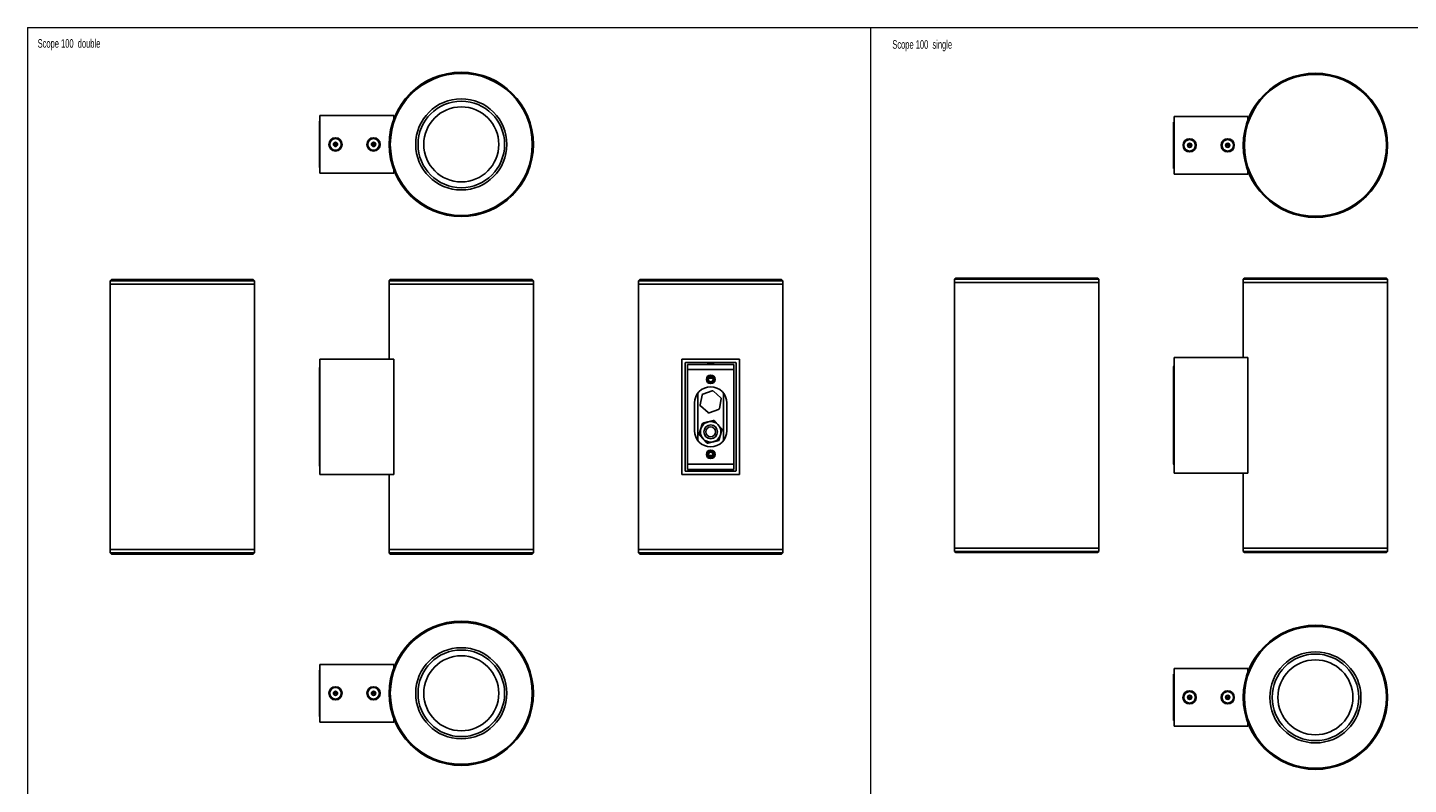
# Model space of a CAD drawing. Header units: millimetres. Extents: x -633 to 2709, y -2030 to 563.
# Tile 8 of 16: x -633 to 564, y -93 to 563. Entities that reach past the tile are written whole.
import ezdxf

# ---------------------------------------------------------------- set-up
doc = ezdxf.new("R2010")
doc.units = ezdxf.units.MM
doc.styles.add('SLDTEXTSTYLE0', font='TXT', dxfattribs={"width": 0.605})

msp = doc.modelspace()

# ---------------------------------------------------------------- linework, layer by layer
at = {"color": 7, "linetype": 'Continuous', "lineweight": 18}
for p, q in [((-632.6, 562.9), (97.9, 562.9)), ((-632.6, 562.9), (-632.6, -413.5)), ((97.9, 562.9), (97.9, -413.5)), ((97.9, 562.9), (815.6, 562.9)), ((97.9, 562.9), (97.9, -413.5))]:
    msp.add_line(p, q, dxfattribs=at)
at = {"color": 7, "linetype": 'Continuous', "lineweight": 25}
for p, q in [((-379.8, 441.7), (-379.8, 481.7)), ((-379.3, 481.7), (-379.8, 481.7)), ((-315.3, 486.7), (-379.3, 486.7)), ((-379.3, 486.7), (-379.3, 436.7)), ((-315.3, 483.7), (-315.3, 486.7)), ((360.3, 440.9), (360.3, 480.9)), ((360.8, 480.9), (360.3, 480.9)), ((424.8, 485.9), (360.8, 485.9)), ((360.8, 485.9), (360.8, 435.9)), ((424.8, 482.9), (424.8, 485.9)), ((-367.3, 461.7), (-367.6, 461.7)), ((-365.8, 461.7), (-367.2, 461.7)), ((-365.8, 461.7), (-364.3, 461.7)), ((-364.3, 461.7), (-363.9, 461.7)), ((-334.3, 461.7), (-334.6, 461.7)), ((-332.8, 461.7), (-334.2, 461.7)), ((-332.8, 461.7), (-331.3, 461.7)), ((-331.3, 461.7), (-330.9, 461.7)), ((372.8, 460.9), (372.5, 460.9)), ((374.3, 460.9), (372.8, 460.9)), ((374.3, 460.9), (375.8, 460.9)), ((375.8, 460.9), (376.1, 460.9)), ((405.8, 460.9), (405.5, 460.9)), ((407.3, 460.9), (405.8, 460.9)), ((407.3, 460.9), (408.8, 460.9)), ((408.8, 460.9), (409.1, 460.9)), ((-379.3, 441.7), (-379.8, 441.7)), ((-315.3, 436.7), (-379.3, 436.7)), ((-315.3, 436.7), (-315.3, 439.7)), ((360.8, 440.9), (360.3, 440.9)), ((424.8, 435.9), (360.8, 435.9)), ((424.8, 435.9), (424.8, 438.9)), ((-560, 344.6), (-561, 343.6)), ((-561, 343.6), (-561, 340.6)), ((-461.5, 343.6), (-561, 343.6)), ((-561, 340.6), (-561, 110.6)), ((-461.5, 340.6), (-561, 340.6)), ((-561, 340.6), (-436, 340.6)), ((-462.1, 344.6), (-560, 344.6)), ((-437, 344.6), (-462.1, 344.6)), ((-436, 343.6), (-461.5, 343.6)), ((-436, 340.6), (-461.5, 340.6)), ((-436, 343.6), (-437, 344.6)), ((-436, 340.6), (-436, 343.6)), ((-436, 110.6), (-436, 340.6)), ((-318.3, 344.6), (-319.3, 343.6)), ((-319.3, 343.6), (-319.3, 340.6)), ((-194.3, 343.6), (-319.3, 343.6)), ((-319.3, 340.6), (-319.3, 275.6)), ((-194.3, 340.6), (-319.3, 340.6)), ((-195.3, 344.6), (-318.3, 344.6)), ((-194.3, 343.6), (-195.3, 344.6)), ((-194.3, 340.6), (-194.3, 343.6)), ((-194.3, 110.6), (-194.3, 340.6)), ((-102.2, 344.6), (-103.2, 343.6)), ((-103.2, 343.6), (-103.2, 340.6)), ((21.8, 343.6), (-103.2, 343.6)), ((-103.2, 340.6), (-103.2, 110.6)), ((21.8, 340.6), (-103.2, 340.6)), ((20.8, 344.6), (-102.2, 344.6)), ((21.8, 343.6), (20.8, 344.6)), ((21.8, 340.6), (21.8, 343.6)), ((21.8, 110.6), (21.8, 340.6)), ((171.6, 345.9), (170.6, 344.9)), ((170.6, 344.9), (170.6, 341.9)), ((270.1, 344.9), (170.6, 344.9)), ((170.6, 341.9), (170.6, 111.9)), ((270.1, 341.9), (170.6, 341.9)), ((170.6, 341.9), (295.6, 341.9)), ((269.5, 345.9), (171.6, 345.9)), ((294.6, 345.9), (269.5, 345.9)), ((295.6, 344.9), (270.1, 344.9)), ((295.6, 341.9), (270.1, 341.9)), ((295.6, 344.9), (294.6, 345.9)), ((295.6, 341.9), (295.6, 344.9)), ((295.6, 111.9), (295.6, 341.9)), ((421.8, 345.9), (420.8, 344.9)), ((420.8, 344.9), (420.8, 341.9)), ((545.8, 344.9), (420.8, 344.9)), ((420.8, 341.9), (420.8, 276.9)), ((545.8, 341.9), (420.8, 341.9)), ((544.8, 345.9), (421.8, 345.9)), ((545.8, 344.9), (544.8, 345.9)), ((545.8, 341.9), (545.8, 344.9)), ((545.8, 111.9), (545.8, 341.9)), ((-379.3, 275.6), (-379.3, 175.6)), ((-315.3, 275.6), (-379.3, 275.6)), ((-315.3, 175.6), (-315.3, 275.6)), ((-65.7, 275.6), (-15.7, 275.6)), ((-65.7, 175.6), (-65.7, 275.6)), ((-15.7, 275.6), (-15.7, 175.6)), ((360.8, 276.9), (360.8, 176.9)), ((424.8, 276.9), (360.8, 276.9)), ((424.8, 176.9), (424.8, 276.9)), ((-379.8, 184.6), (-379.8, 266.6)), ((-379.3, 266.6), (-379.8, 266.6)), ((-62.7, 178.8), (-62.7, 272.3)), ((-62.5, 272.6), (-19, 272.6)), ((-60.7, 266.6), (-60.7, 271.1)), ((-60.7, 271.1), (-20.7, 271.1)), ((-60.7, 266.6), (-20.7, 266.6)), ((-60.7, 184.6), (-60.7, 266.6)), ((-43.4, 272.6), (-43.3, 272.4)), ((-40.7, 272.4), (-43.3, 272.4)), ((-43.2, 272.2), (-43.2, 271.1)), ((-40.7, 272.2), (-43.2, 272.2)), ((-40.7, 272.4), (-40.7, 272.6)), ((-38.3, 272.4), (-40.7, 272.4)), ((-38.3, 272.2), (-40.7, 272.2)), ((-40.7, 272.2), (-40.7, 271.1)), ((-38.1, 272.4), (-38.3, 272.4)), ((-38.2, 272.2), (-38.3, 272.2)), ((-38.2, 271.1), (-38.2, 272.2)), ((-38.1, 272.4), (-38, 272.6)), ((-20.7, 266.6), (-20.7, 271.1)), ((-20.7, 184.6), (-20.7, 266.6)), ((-18.7, 272.3), (-18.7, 178.8)), ((360.3, 185.9), (360.3, 267.9)), ((360.8, 267.9), (360.3, 267.9)), ((-40.7, 259.5), (-43.1, 259.5)), ((-43.1, 259.4), (-42.7, 259.1)), ((-40.7, 259.1), (-42.7, 259.1)), ((-40.7, 260.8), (-40.7, 259.5)), ((-38.3, 259.5), (-40.7, 259.5)), ((-40.7, 259.1), (-40.7, 259.5)), ((-38.7, 259.1), (-40.7, 259.1)), ((-38.7, 259.1), (-38.3, 259.4)), ((-51.8, 246), (-51.8, 205.1)), ((-48.2, 244.4), (-49.9, 235.9)), ((-39.4, 248), (-47.6, 245.2)), ((-31.9, 242.1), (-38.4, 247.8)), ((-33.2, 232.7), (-31.5, 241.2)), ((-29.6, 205.1), (-29.6, 246)), ((-54.7, 237.6), (-54.7, 213.6)), ((-49.6, 235), (-43, 229.3)), ((-42, 229.1), (-33.8, 231.9)), ((-26.7, 213.6), (-26.7, 237.6)), ((-48.1, 219.3), (-50.6, 210.9)), ((-38.6, 222.3), (-47, 220.3)), ((-31.2, 215.6), (-37.2, 221.9)), ((-50.2, 209.5), (-44.2, 203.2)), ((-42.8, 202.8), (-34.4, 204.8)), ((-33.3, 205.9), (-30.9, 214.2)), ((-42.7, 192), (-43.1, 191.7)), ((-43.1, 191.7), (-40.7, 191.7)), ((-42.7, 192), (-40.7, 192)), ((-40.7, 192), (-40.7, 191.7)), ((-40.7, 192), (-38.7, 192)), ((-40.7, 191.7), (-39.9, 191.7)), ((-39.9, 191.7), (-38.3, 191.7)), ((-39.9, 190.4), (-39.9, 191.7)), ((-38.3, 191.7), (-38.7, 192)), ((-379.8, 184.6), (-379.3, 184.6)), ((-60.7, 184.6), (-20.7, 184.6)), ((-60.7, 180.1), (-60.7, 184.6)), ((-60.7, 180.1), (-20.7, 180.1)), ((-43.2, 180.1), (-43.2, 178.9)), ((-39.9, 178.9), (-39.9, 180.1)), ((-38.2, 178.9), (-38.2, 180.1)), ((-20.7, 180.1), (-20.7, 184.6)), ((360.3, 185.9), (360.8, 185.9)), ((-315.3, 175.6), (-379.3, 175.6)), ((-319.3, 175.6), (-319.3, 110.6)), ((-15.7, 175.6), (-65.7, 175.6)), ((-19, 178.6), (-62.5, 178.6)), ((-43.3, 178.7), (-43.4, 178.6)), ((-43.3, 178.7), (-43.1, 178.7)), ((-43.2, 178.9), (-43.1, 178.9)), ((-43.1, 178.9), (-39.9, 178.9)), ((-43.1, 178.7), (-40.7, 178.7)), ((-40.7, 178.7), (-40.7, 178.6)), ((-40.7, 178.7), (-38.1, 178.7)), ((-39.9, 178.9), (-38.2, 178.9)), ((-38, 178.6), (-38.1, 178.7)), ((424.8, 176.9), (360.8, 176.9)), ((420.8, 176.9), (420.8, 111.9)), ((-561, 110.6), (-561, 107.6)), ((-561, 110.6), (-436, 110.6)), ((-436, 107.6), (-436, 110.6)), ((-319.3, 110.6), (-319.3, 107.6)), ((-319.3, 110.6), (-307.1, 110.6)), ((-319.3, 110.6), (-194.3, 110.6)), ((-307.1, 110.6), (-194.3, 110.6)), ((-194.3, 107.6), (-194.3, 110.6)), ((-103.2, 110.6), (-103.2, 107.6)), ((-103.2, 110.6), (-3.7, 110.6)), ((-103.2, 110.6), (21.8, 110.6)), ((-3.7, 110.6), (21.8, 110.6)), ((21.8, 107.6), (21.8, 110.6)), ((170.6, 111.9), (170.6, 108.9)), ((170.6, 111.9), (295.6, 111.9)), ((170.6, 108.9), (171.6, 107.9)), ((170.6, 108.9), (295.6, 108.9)), ((171.6, 107.9), (294.6, 107.9)), ((294.6, 107.9), (295.6, 108.9)), ((295.6, 108.9), (295.6, 111.9)), ((420.8, 111.9), (420.8, 108.9)), ((420.8, 111.9), (432.9, 111.9)), ((420.8, 111.9), (545.8, 111.9)), ((420.8, 108.9), (421.8, 107.9)), ((420.8, 108.9), (432.9, 108.9)), ((421.8, 107.9), (433.7, 107.9)), ((432.9, 111.9), (545.8, 111.9)), ((432.9, 108.9), (545.8, 108.9)), ((433.7, 107.9), (544.8, 107.9)), ((544.8, 107.9), (545.8, 108.9)), ((545.8, 108.9), (545.8, 111.9)), ((-561, 107.6), (-560, 106.6)), ((-561, 107.6), (-436, 107.6)), ((-560, 106.6), (-437, 106.6)), ((-437, 106.6), (-436, 107.6)), ((-319.3, 107.6), (-318.3, 106.6)), ((-319.3, 107.6), (-307.1, 107.6)), ((-318.3, 106.6), (-306.3, 106.6)), ((-307.1, 107.6), (-194.3, 107.6)), ((-306.3, 106.6), (-195.3, 106.6)), ((-195.3, 106.6), (-194.3, 107.6)), ((-103.2, 107.6), (-102.2, 106.6)), ((-103.2, 107.6), (-3.7, 107.6)), ((-102.2, 106.6), (-4.3, 106.6)), ((-4.3, 106.6), (20.8, 106.6)), ((-3.7, 107.6), (21.8, 107.6)), ((20.8, 106.6), (21.8, 107.6)), ((-379.8, 6), (-379.8, -34)), ((-379.8, 6), (-379.3, 6)), ((-379.3, 11), (-379.3, -39)), ((-315.3, 11), (-379.3, 11)), ((-315.3, 11), (-315.3, 8)), ((360.3, 2.5), (360.3, -37.5)), ((360.3, 2.5), (360.8, 2.5)), ((360.8, 7.5), (360.8, -42.5)), ((424.8, 7.5), (360.8, 7.5)), ((424.8, 7.5), (424.8, 4.5)), ((-367.3, -14), (-367.6, -14)), ((-365.8, -14), (-367.2, -14)), ((-365.8, -14), (-364.3, -14)), ((-364.3, -14), (-363.9, -14)), ((-334.3, -14), (-334.6, -14)), ((-332.8, -14), (-334.2, -14)), ((-332.8, -14), (-331.3, -14)), ((-331.3, -14), (-330.9, -14)), ((372.8, -17.5), (372.5, -17.5)), ((374.3, -17.5), (372.8, -17.5)), ((374.3, -17.5), (375.8, -17.5)), ((375.8, -17.5), (376.1, -17.5)), ((405.8, -17.5), (405.5, -17.5)), ((407.3, -17.5), (405.8, -17.5)), ((407.3, -17.5), (408.8, -17.5)), ((408.8, -17.5), (409.1, -17.5)), ((-379.8, -34), (-379.3, -34)), ((-315.3, -39), (-379.3, -39)), ((-315.3, -36), (-315.3, -39)), ((360.3, -37.5), (360.8, -37.5)), ((424.8, -42.5), (360.8, -42.5)), ((424.8, -39.5), (424.8, -42.5))]:
    msp.add_line(p, q, dxfattribs=at)
at = {"color": 7, "linetype": 'Continuous', "lineweight": 25, "flags": 128}
msp.add_lwpolyline([(-42.5, 259.1), (-42.6, 258.9), (-42.8, 258.1)], dxfattribs=at)
at = {"color": 7, "linetype": 'Continuous', "lineweight": 25}
for centre, radius in [((-256.8, 461.7), 62.5), ((-256.8, 461.7), 61.5), ((483.3, 460.9), 62.5), ((483.3, 460.9), 61.5), ((-256.8, 461.7), 39.5), ((-256.8, 461.7), 37.5), ((-256.8, 461.7), 32.5), ((-365.8, 461.7), 5.74), ((-332.8, 461.7), 5.74), ((374.3, 460.9), 5.73), ((407.3, 460.9), 5.74), ((-40.7, 258.1), 3.75), ((-40.7, 258.1), 2.75), ((-40.7, 212.6), 8.93), ((-40.7, 212.6), 5.93), ((-40.7, 212.6), 4.25), ((-40.7, 193.1), 3.75), ((-40.7, 193.1), 2.75), ((-256.8, -14), 62.5), ((-256.8, -14), 61.5), ((483.3, -17.5), 62.5), ((483.3, -17.5), 61.5), ((-256.8, -14), 39.5), ((-256.8, -14), 37.5), ((-256.8, -14), 32.5), ((483.3, -17.5), 39.5), ((483.3, -17.5), 37.5), ((483.3, -17.5), 32.5), ((-365.8, -14), 5.74), ((-332.8, -14), 5.74), ((374.3, -17.5), 5.74), ((407.3, -17.5), 5.73)]:
    msp.add_circle(centre, radius, dxfattribs=at)
for centre, radius, start, end in [((-365.8, 461.7), 5, 0, 180), ((-332.8, 461.7), 5, 0, 180), ((-365.8, 461.7), 5, 180, 0), ((-365.8, 461.7), 1.82, 0, 180), ((-365.8, 461.7), 1.82, 180, 0), ((-365.8, 461.7), 1.49, 0, 180), ((-365.8, 461.7), 1.49, 180, 0), ((-332.8, 461.7), 5, 180, 0), ((-332.8, 461.7), 1.82, 0, 180), ((-332.8, 461.7), 1.82, 180, 0), ((-332.8, 461.7), 1.49, 0, 180), ((-332.8, 461.7), 1.49, 180, 0), ((374.3, 460.9), 5, 0, 180), ((374.3, 460.9), 5, 180, 0), ((374.3, 460.9), 1.82, 0, 180), ((374.3, 460.9), 1.82, 180, 0), ((374.3, 460.9), 1.49, 0, 180), ((374.3, 460.9), 1.49, 180, 0), ((407.3, 460.9), 5, 0, 180), ((407.3, 460.9), 5, 180, 0), ((407.3, 460.9), 1.82, 0, 180), ((407.3, 460.9), 1.82, 180, 0), ((407.3, 460.9), 1.49, 0, 180), ((407.3, 460.9), 1.49, 180, 0), ((-375.3, 266.6), 4.5, 152.734, 180), ((-62.5, 272.3), 0.25, 90, 180), ((-43.4, 272.2), 0.2, 360, 45), ((-38.1, 272.2), 0.205, 136.7667, 180.2304), ((-38, 272.2), 0.2, 135, 180), ((-19, 272.3), 0.25, 0, 90), ((364.8, 267.9), 4.5, 152.734, 180), ((-40.7, 237.6), 14, 0, 180), ((-40.7, 258.1), 2.1, 180, 30.4737), ((-47.2, 244.2), 1, 109.0122, 169.0122), ((-39.1, 247.1), 1, 49.0122, 109.0122), ((-32.5, 241.4), 1, 349.0122, 49.0122), ((-48.9, 235.7), 1, 169.0122, 229.0122), ((-42.4, 230.1), 1, 229.0122, 289.0122), ((-34.2, 232.9), 1, 289.0122, 349.0122), ((-46.7, 218.8), 1.5, 103.6336, 163.6336), ((-38.3, 220.9), 1.5, 43.6336, 103.6336), ((-32.3, 214.6), 1.5, 343.6336, 43.6336), ((-40.7, 213.6), 14, 180, 0), ((-49.1, 210.5), 1.5, 163.6336, 223.6336), ((-34.7, 206.3), 1.5, 283.6336, 343.6336), ((-43.1, 204.3), 1.5, 223.6336, 283.6336), ((-40.7, 193.1), 2, 327.8255, 167.1616), ((-40.7, 193.1), 2, 167.1616, 212.1745), ((-375.3, 184.6), 4.5, 180, 207.266), ((364.8, 185.9), 4.5, 180, 207.266), ((-62.5, 178.8), 0.25, 180, 270), ((-43.4, 178.9), 0.2, 315, 0), ((-43.3, 178.9), 0.205, 316.7667, 0.2304), ((-38, 178.9), 0.2, 180, 225), ((-19, 178.8), 0.25, 270, 0), ((-365.8, -14), 5, 0, 180), ((-332.8, -14), 5, 0, 180), ((-365.8, -14), 5, 180, 0), ((-365.8, -14), 1.82, 0, 180), ((-365.8, -14), 1.82, 180, 0), ((-365.8, -14), 1.49, 0, 180), ((-365.8, -14), 1.49, 180, 0), ((-332.8, -14), 5, 180, 0), ((-332.8, -14), 1.82, 0, 180), ((-332.8, -14), 1.82, 180, 0), ((-332.8, -14), 1.49, 0, 180), ((-332.8, -14), 1.49, 180, 0), ((374.3, -17.5), 5, 0, 180), ((374.3, -17.5), 5, 180, 0), ((374.3, -17.5), 1.82, 0, 180), ((374.3, -17.5), 1.82, 180, 0), ((374.3, -17.5), 1.49, 0, 180), ((374.3, -17.5), 1.49, 180, 0), ((407.3, -17.5), 5, 0, 180), ((407.3, -17.5), 5, 180, 0), ((407.3, -17.5), 1.82, 0, 180), ((407.3, -17.5), 1.82, 180, 0), ((407.3, -17.5), 1.49, 0, 180), ((407.3, -17.5), 1.49, 180, 0)]:
    msp.add_arc(centre, radius, start, end, dxfattribs=at)
for points, knots in [([(-365.8, 463.4), (-365.9, 463.3), (-366.1, 463.2), (-366.5, 463), (-366.9, 462.8), (-367.1, 462.6), (-367.3, 462.5)], [0, 0, 0, 0, 0.250398, 0.500551, 0.750621, 1, 1, 1, 1]), ([(-367.3, 462.5), (-367.3, 462.4), (-367.3, 462.1), (-367.3, 461.8), (-367.3, 461.7)], [0, 0, 0, 0, 0.500249, 1, 1, 1, 1]), ([(-367.3, 461.7), (-367.3, 461.5), (-367.3, 461.2), (-367.3, 461), (-367.3, 460.8)], [0, 0, 0, 0, 0.500692, 1, 1, 1, 1]), ([(-367.3, 460.8), (-367.1, 460.7), (-366.9, 460.6), (-366.5, 460.4), (-366.1, 460.2), (-365.9, 460), (-365.8, 459.9)], [0, 0, 0, 0, 0.250398, 0.500551, 0.750621, 1, 1, 1, 1]), ([(-364.3, 462.5), (-364.4, 462.6), (-364.6, 462.7), (-365, 463), (-365.4, 463.2), (-365.6, 463.3), (-365.8, 463.4)], [0, 0, 0, 0, 0.250398, 0.500551, 0.750621, 1, 1, 1, 1]), ([(-365.8, 459.9), (-365.6, 460), (-365.4, 460.2), (-365, 460.4), (-364.6, 460.6), (-364.4, 460.7), (-364.3, 460.8)], [0, 0, 0, 0, 0.250398, 0.500551, 0.750621, 1, 1, 1, 1]), ([(-364.3, 461.7), (-364.3, 461.8), (-364.3, 462.1), (-364.3, 462.4), (-364.3, 462.5)], [0, 0, 0, 0, 0.500692, 1, 1, 1, 1]), ([(-364.3, 460.8), (-364.3, 460.9), (-364.3, 461.2), (-364.3, 461.5), (-364.3, 461.7)], [0, 0, 0, 0, 0.5002488, 1, 1, 1, 1]), ([(-332.8, 463.4), (-332.9, 463.3), (-333.1, 463.2), (-333.5, 463), (-333.9, 462.8), (-334.1, 462.6), (-334.3, 462.5)], [0, 0, 0, 0, 0.250398, 0.500551, 0.750621, 1, 1, 1, 1]), ([(-334.3, 462.5), (-334.3, 462.4), (-334.3, 462.1), (-334.3, 461.8), (-334.3, 461.7)], [0, 0, 0, 0, 0.500249, 1, 1, 1, 1]), ([(-334.3, 461.7), (-334.3, 461.5), (-334.3, 461.2), (-334.3, 461), (-334.3, 460.8)], [0, 0, 0, 0, 0.500692, 1, 1, 1, 1]), ([(-334.3, 460.8), (-334.1, 460.7), (-333.9, 460.6), (-333.5, 460.4), (-333.1, 460.2), (-332.9, 460), (-332.8, 459.9)], [0, 0, 0, 0, 0.250398, 0.500551, 0.750621, 1, 1, 1, 1]), ([(-331.3, 462.5), (-331.4, 462.6), (-331.6, 462.7), (-332, 463), (-332.4, 463.2), (-332.6, 463.3), (-332.8, 463.4)], [0, 0, 0, 0, 0.250398, 0.500551, 0.750621, 1, 1, 1, 1]), ([(-332.8, 459.9), (-332.6, 460), (-332.4, 460.2), (-332, 460.4), (-331.6, 460.6), (-331.4, 460.7), (-331.3, 460.8)], [0, 0, 0, 0, 0.250398, 0.500551, 0.750621, 1, 1, 1, 1]), ([(-331.3, 461.7), (-331.3, 461.8), (-331.3, 462.1), (-331.3, 462.4), (-331.3, 462.5)], [0, 0, 0, 0, 0.500692, 1, 1, 1, 1]), ([(-331.3, 460.8), (-331.3, 460.9), (-331.3, 461.2), (-331.3, 461.5), (-331.3, 461.7)], [0, 0, 0, 0, 0.5002488, 1, 1, 1, 1]), ([(374.3, 462.6), (374.2, 462.6), (374, 462.4), (373.6, 462.2), (373.2, 462), (372.9, 461.8), (372.8, 461.8)], [0, 0, 0, 0, 0.250398, 0.500551, 0.750621, 1, 1, 1, 1]), ([(372.8, 461.8), (372.8, 461.6), (372.8, 461.4), (372.8, 461.1), (372.8, 460.9)], [0, 0, 0, 0, 0.500249, 1, 1, 1, 1]), ([(372.8, 460.9), (372.8, 460.8), (372.8, 460.5), (372.8, 460.2), (372.8, 460)], [0, 0, 0, 0, 0.500692, 1, 1, 1, 1]), ([(372.8, 460), (372.9, 460), (373.2, 459.8), (373.6, 459.6), (373.9, 459.4), (374.2, 459.2), (374.3, 459.2)], [0, 0, 0, 0, 0.250398, 0.500551, 0.750621, 1, 1, 1, 1]), ([(375.8, 461.8), (375.7, 461.8), (375.5, 462), (375.1, 462.2), (374.7, 462.4), (374.4, 462.6), (374.3, 462.6)], [0, 0, 0, 0, 0.250398, 0.500551, 0.750621, 1, 1, 1, 1]), ([(374.3, 459.2), (374.4, 459.2), (374.7, 459.4), (375.1, 459.6), (375.4, 459.8), (375.7, 460), (375.8, 460)], [0, 0, 0, 0, 0.250398, 0.500551, 0.750621, 1, 1, 1, 1]), ([(375.8, 460.9), (375.8, 461.1), (375.8, 461.4), (375.8, 461.6), (375.8, 461.8)], [0, 0, 0, 0, 0.500692, 1, 1, 1, 1]), ([(375.8, 460), (375.8, 460.2), (375.8, 460.5), (375.8, 460.8), (375.8, 460.9)], [0, 0, 0, 0, 0.5002488, 1, 1, 1, 1]), ([(407.3, 462.6), (407.2, 462.6), (407, 462.4), (406.6, 462.2), (406.2, 462), (405.9, 461.8), (405.8, 461.8)], [0, 0, 0, 0, 0.250398, 0.500551, 0.750621, 1, 1, 1, 1]), ([(405.8, 461.8), (405.8, 461.6), (405.8, 461.4), (405.8, 461.1), (405.8, 460.9)], [0, 0, 0, 0, 0.500249, 1, 1, 1, 1]), ([(405.8, 460.9), (405.8, 460.8), (405.8, 460.5), (405.8, 460.2), (405.8, 460)], [0, 0, 0, 0, 0.500692, 1, 1, 1, 1]), ([(405.8, 460), (405.9, 460), (406.2, 459.8), (406.6, 459.6), (406.9, 459.4), (407.2, 459.2), (407.3, 459.2)], [0, 0, 0, 0, 0.250398, 0.500551, 0.750621, 1, 1, 1, 1]), ([(408.8, 461.8), (408.7, 461.8), (408.5, 462), (408.1, 462.2), (407.7, 462.4), (407.4, 462.6), (407.3, 462.6)], [0, 0, 0, 0, 0.250398, 0.500551, 0.750621, 1, 1, 1, 1]), ([(407.3, 459.2), (407.4, 459.2), (407.7, 459.4), (408.1, 459.6), (408.4, 459.8), (408.7, 460), (408.8, 460)], [0, 0, 0, 0, 0.250398, 0.500551, 0.750621, 1, 1, 1, 1]), ([(408.8, 460.9), (408.8, 461.1), (408.8, 461.4), (408.8, 461.6), (408.8, 461.8)], [0, 0, 0, 0, 0.500692, 1, 1, 1, 1]), ([(408.8, 460), (408.8, 460.2), (408.8, 460.5), (408.8, 460.8), (408.8, 460.9)], [0, 0, 0, 0, 0.5002488, 1, 1, 1, 1]), ([(-365.8, -12.3), (-365.9, -12.3), (-366.1, -12.5), (-366.5, -12.7), (-366.9, -12.9), (-367.1, -13.1), (-367.3, -13.1)], [0, 0, 0, 0, 0.250398, 0.500551, 0.750621, 1, 1, 1, 1]), ([(-367.3, -13.1), (-367.3, -13.3), (-367.3, -13.5), (-367.3, -13.8), (-367.3, -14)], [0, 0, 0, 0, 0.5002488, 1, 1, 1, 1]), ([(-367.3, -14), (-367.3, -14.1), (-367.3, -14.4), (-367.3, -14.7), (-367.3, -14.9)], [0, 0, 0, 0, 0.5006925, 1, 1, 1, 1]), ([(-367.3, -14.9), (-367.1, -14.9), (-366.9, -15.1), (-366.5, -15.3), (-366.1, -15.5), (-365.9, -15.7), (-365.8, -15.7)], [0, 0, 0, 0, 0.250398, 0.500551, 0.750621, 1, 1, 1, 1]), ([(-364.3, -13.1), (-364.4, -13.1), (-364.6, -12.9), (-365, -12.7), (-365.4, -12.5), (-365.6, -12.3), (-365.8, -12.3)], [0, 0, 0, 0, 0.250398, 0.500551, 0.750621, 1, 1, 1, 1]), ([(-365.8, -15.7), (-365.6, -15.7), (-365.4, -15.5), (-365, -15.3), (-364.6, -15.1), (-364.4, -14.9), (-364.3, -14.9)], [0, 0, 0, 0, 0.250398, 0.500551, 0.750621, 1, 1, 1, 1]), ([(-364.3, -14), (-364.3, -13.8), (-364.3, -13.5), (-364.3, -13.3), (-364.3, -13.1)], [0, 0, 0, 0, 0.500692, 1, 1, 1, 1]), ([(-364.3, -14.9), (-364.3, -14.7), (-364.3, -14.4), (-364.3, -14.1), (-364.3, -14)], [0, 0, 0, 0, 0.500249, 1, 1, 1, 1]), ([(-332.8, -12.3), (-332.9, -12.3), (-333.1, -12.5), (-333.5, -12.7), (-333.9, -12.9), (-334.1, -13.1), (-334.3, -13.1)], [0, 0, 0, 0, 0.250398, 0.500551, 0.750621, 1, 1, 1, 1]), ([(-334.3, -13.1), (-334.3, -13.3), (-334.3, -13.5), (-334.3, -13.8), (-334.3, -14)], [0, 0, 0, 0, 0.5002488, 1, 1, 1, 1]), ([(-334.3, -14), (-334.3, -14.1), (-334.3, -14.4), (-334.3, -14.7), (-334.3, -14.9)], [0, 0, 0, 0, 0.5006925, 1, 1, 1, 1]), ([(-334.3, -14.9), (-334.1, -14.9), (-333.9, -15.1), (-333.5, -15.3), (-333.1, -15.5), (-332.9, -15.7), (-332.8, -15.7)], [0, 0, 0, 0, 0.250398, 0.500551, 0.750621, 1, 1, 1, 1]), ([(-331.3, -13.1), (-331.4, -13.1), (-331.6, -12.9), (-332, -12.7), (-332.4, -12.5), (-332.6, -12.3), (-332.8, -12.3)], [0, 0, 0, 0, 0.250398, 0.500551, 0.750621, 1, 1, 1, 1]), ([(-332.8, -15.7), (-332.6, -15.7), (-332.4, -15.5), (-332, -15.3), (-331.6, -15.1), (-331.4, -14.9), (-331.3, -14.9)], [0, 0, 0, 0, 0.250398, 0.500551, 0.750621, 1, 1, 1, 1]), ([(-331.3, -14), (-331.3, -13.8), (-331.3, -13.5), (-331.3, -13.3), (-331.3, -13.1)], [0, 0, 0, 0, 0.500692, 1, 1, 1, 1]), ([(-331.3, -14.9), (-331.3, -14.7), (-331.3, -14.4), (-331.3, -14.1), (-331.3, -14)], [0, 0, 0, 0, 0.500249, 1, 1, 1, 1]), ([(374.3, -15.8), (374.2, -15.8), (374, -16), (373.6, -16.2), (373.2, -16.4), (372.9, -16.6), (372.8, -16.6)], [0, 0, 0, 0, 0.250398, 0.500551, 0.750621, 1, 1, 1, 1]), ([(372.8, -16.6), (372.8, -16.8), (372.8, -17.1), (372.8, -17.4), (372.8, -17.5)], [0, 0, 0, 0, 0.5002488, 1, 1, 1, 1]), ([(372.8, -17.5), (372.8, -17.7), (372.8, -18), (372.8, -18.2), (372.8, -18.4)], [0, 0, 0, 0, 0.500692, 1, 1, 1, 1]), ([(372.8, -18.4), (372.9, -18.4), (373.2, -18.6), (373.6, -18.8), (373.9, -19), (374.2, -19.2), (374.3, -19.2)], [0, 0, 0, 0, 0.250398, 0.500551, 0.750621, 1, 1, 1, 1]), ([(375.8, -16.6), (375.7, -16.6), (375.5, -16.4), (375.1, -16.2), (374.7, -16), (374.4, -15.8), (374.3, -15.8)], [0, 0, 0, 0, 0.250398, 0.500551, 0.750621, 1, 1, 1, 1]), ([(374.3, -19.2), (374.4, -19.2), (374.7, -19), (375.1, -18.8), (375.4, -18.6), (375.7, -18.4), (375.8, -18.4)], [0, 0, 0, 0, 0.250398, 0.500551, 0.750621, 1, 1, 1, 1]), ([(375.8, -17.5), (375.8, -17.4), (375.8, -17.1), (375.8, -16.8), (375.8, -16.6)], [0, 0, 0, 0, 0.500692, 1, 1, 1, 1]), ([(375.8, -18.4), (375.8, -18.2), (375.8, -18), (375.8, -17.7), (375.8, -17.5)], [0, 0, 0, 0, 0.500249, 1, 1, 1, 1]), ([(407.3, -15.8), (407.2, -15.8), (407, -16), (406.6, -16.2), (406.2, -16.4), (405.9, -16.6), (405.8, -16.6)], [0, 0, 0, 0, 0.250398, 0.500551, 0.750621, 1, 1, 1, 1]), ([(405.8, -16.6), (405.8, -16.8), (405.8, -17.1), (405.8, -17.4), (405.8, -17.5)], [0, 0, 0, 0, 0.5002488, 1, 1, 1, 1]), ([(405.8, -17.5), (405.8, -17.7), (405.8, -18), (405.8, -18.2), (405.8, -18.4)], [0, 0, 0, 0, 0.500692, 1, 1, 1, 1]), ([(405.8, -18.4), (405.9, -18.4), (406.2, -18.6), (406.6, -18.8), (406.9, -19), (407.2, -19.2), (407.3, -19.2)], [0, 0, 0, 0, 0.250398, 0.500551, 0.750621, 1, 1, 1, 1]), ([(408.8, -16.6), (408.7, -16.6), (408.5, -16.4), (408.1, -16.2), (407.7, -16), (407.4, -15.8), (407.3, -15.8)], [0, 0, 0, 0, 0.250398, 0.500551, 0.750621, 1, 1, 1, 1]), ([(407.3, -19.2), (407.4, -19.2), (407.7, -19), (408.1, -18.8), (408.4, -18.6), (408.7, -18.4), (408.8, -18.4)], [0, 0, 0, 0, 0.250398, 0.500551, 0.750621, 1, 1, 1, 1]), ([(408.8, -17.5), (408.8, -17.4), (408.8, -17.1), (408.8, -16.8), (408.8, -16.6)], [0, 0, 0, 0, 0.500692, 1, 1, 1, 1]), ([(408.8, -18.4), (408.8, -18.2), (408.8, -18), (408.8, -17.7), (408.8, -17.5)], [0, 0, 0, 0, 0.500249, 1, 1, 1, 1])]:
    msp.add_open_spline(points, degree=3, knots=knots, dxfattribs=at)

# ---------------------------------------------------------------- texts
at = {"color": 7, "linetype": 'Continuous', "lineweight": 0, "char_height": 7.408, "attachment_point": 1, "style": 'SLDTEXTSTYLE0'}
for s, insert in [('Scope 100  double', (-623.9, 552.9)), ('Scope 100  single', (116.7, 552))]:
    msp.add_mtext(s, dxfattribs=dict(at, insert=insert))

doc.saveas('drawing.dxf')
